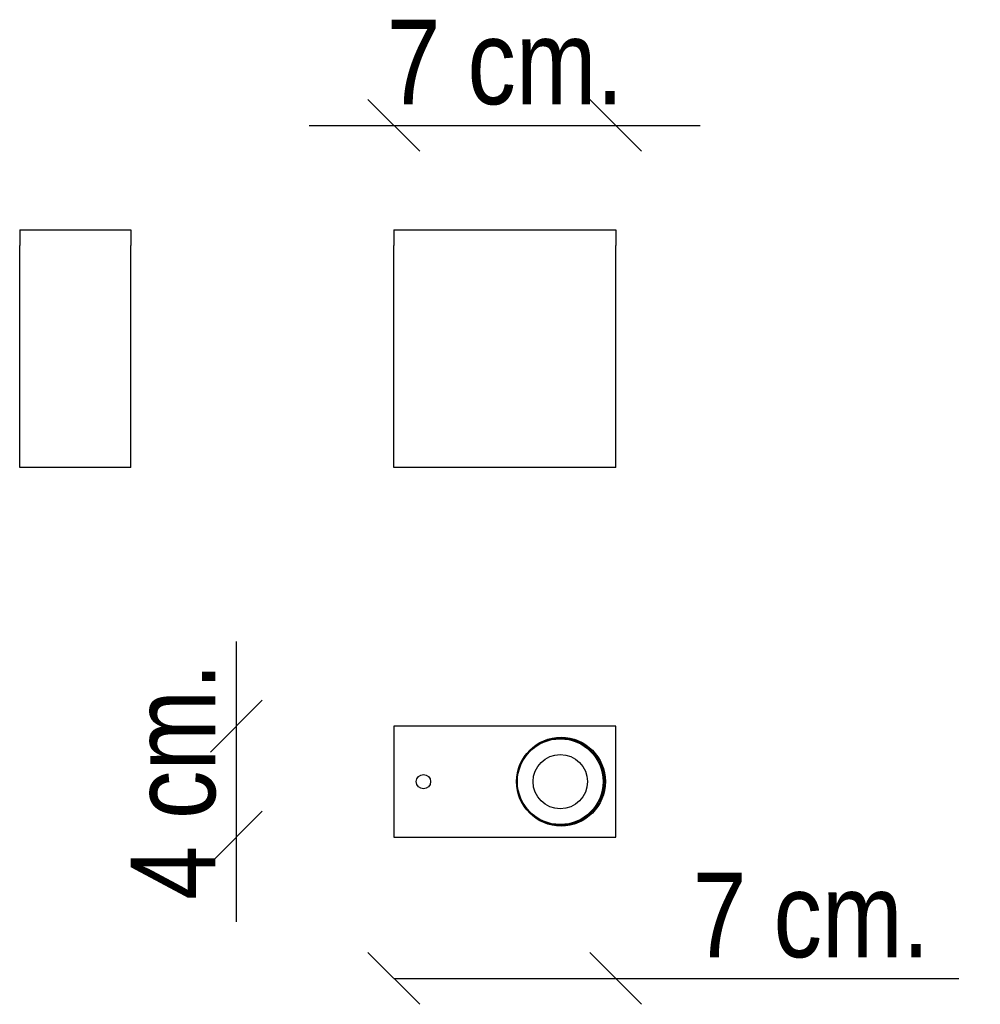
# Model space of a CAD drawing. Header units: millimetres. Extents: x 118 to 345, y 46 to 279.
import ezdxf
from ezdxf.enums import TextEntityAlignment as Align

# ---------------------------------------------------------------- set-up
doc = ezdxf.new("R2010")
doc.units = ezdxf.units.MM
for name, color, linetype in [('5641965', 7, 'Continuous'), ('5641966', 7, 'Continuous'), ('5692780', 7, 'Continuous'), ('5692783', 7, 'Continuous'), ('Default', 7, 'Continuous')]:
    doc.layers.add(name, color=color, linetype=linetype)
doc.styles.add('SEACAD_Arial_Narrow', font='ARIALN.TTF')
doc.dimstyles.new('Croquis', dxfattribs={"dimtxt": 20, "dimasz": 10, "dimexe": 10, "dimexo": 300, "dimgap": 5, "dimtad": 1, "dimdec": 0, "dimlfac": 0.133333, "dimdsep": 46, "dimtxsty": 'SEACAD_Arial_Narrow', "dimblk1": '_SE_BACK_SLASH', "dimblk2": '_SE_BACK_SLASH', "dimsah": 1, "dimcen": 10, "dimse1": 1, "dimse2": 1, "dimadec": 0, "dimazin": 0, "dimtfac": 0.5, "dimtdec": 3, "dimtmove": 0, "dimatfit": 3, "dimfxl": 1, "dimarcsym": 0})

# ---------------------------------------------------------------- blocks, each defined once
blk = doc.blocks.new('SE')
at = {"layer": '5641965', "color": 7, "linetype": 'Continuous'}
for p, q in [((206.51, 228.89), (259.01, 228.89)), ((206.51, 228.89), (206.51, 225.14)), ((259.01, 228.89), (259.01, 225.14)), ((206.51, 172.64), (206.51, 176.39)), ((259.01, 172.64), (259.01, 176.39)), ((259.01, 172.64), (206.51, 172.64))]:
    blk.add_line(p, q, dxfattribs=at)
at = {"layer": '5641966', "color": 7, "linetype": 'Continuous'}
for p, q in [((206.51, 176.39), (206.51, 225.14)), ((259.01, 176.39), (259.01, 225.14))]:
    blk.add_line(p, q, dxfattribs=at)
blk = doc.blocks.new('SE1')
at = {"layer": '5641965', "color": 7, "linetype": 'Continuous'}
for p, q in [((259.01, 111.51), (206.51, 111.51)), ((206.51, 111.51), (206.51, 85.26)), ((259.01, 85.26), (259.01, 111.51)), ((206.51, 85.26), (259.01, 85.26))]:
    blk.add_line(p, q, dxfattribs=at)
blk.add_circle((246.07, 98.38), 10.5, dxfattribs=at)
at = {"layer": '5692780', "color": 7, "linetype": 'Continuous'}
blk.add_circle((213.53, 98.38), 1.7, dxfattribs=at)
at = {"layer": '5692783', "color": 7, "linetype": 'Continuous'}
for p, q in [((242.45, 108.24), (242.73, 108.24)), ((249.04, 108.24), (249.69, 108.24)), ((242.73, 88.52), (242.45, 88.52)), ((249.69, 88.52), (249.04, 88.52))]:
    blk.add_line(p, q, dxfattribs=at)
for radius in [10.35, 10.14, 6.43]:
    blk.add_circle((245.89, 98.38), radius, dxfattribs=at)
blk = doc.blocks.new('SE2')
at = {"layer": '5641965', "color": 7, "linetype": 'Continuous'}
for p, q in [((118.03, 228.89), (144.28, 228.89)), ((118.03, 228.89), (118.03, 225.14)), ((144.28, 228.89), (144.28, 225.14)), ((118.03, 172.64), (118.03, 176.39)), ((144.28, 172.64), (144.28, 176.39)), ((144.28, 172.64), (118.03, 172.64))]:
    blk.add_line(p, q, dxfattribs=at)
at = {"layer": '5641966', "color": 7, "linetype": 'Continuous'}
for p, q in [((118.03, 176.39), (118.03, 225.14)), ((144.28, 176.39), (144.28, 225.14))]:
    blk.add_line(p, q, dxfattribs=at)
blk = doc.blocks.new('DMBLK10')
at = {"layer": 'Default', "color": 7, "linetype": 'Continuous'}
for p, q in [((212.63, 247.43), (200.39, 259.68)), ((265.13, 247.43), (252.89, 259.68)), ((186.51, 253.56), (279.01, 253.56))]:
    blk.add_line(p, q, dxfattribs=at)
at = {"layer": 'Default', "color": 7, "linetype": 'Continuous', "style": 'SEACAD_Arial_Narrow'}
blk.add_text('7 cm.', height=20, dxfattribs=at).set_placement((204.81, 278.56), align=Align.TOP_LEFT)
blk = doc.blocks.new('_SE_BACK_SLASH')
at = {"color": 0}
for p, q in [((-0.5, 0.5), (0.5, -0.5)), ((0, 0), (-1, 0))]:
    blk.add_line(p, q, dxfattribs=at)
blk = doc.blocks.new('DMBLK11')
at = {"layer": 'Default', "color": 7, "linetype": 'Continuous'}
for p, q in [((169.27, 65.26), (169.27, 131.51)), ((175.4, 117.63), (163.15, 105.38)), ((175.4, 91.38), (163.15, 79.13))]:
    blk.add_line(p, q, dxfattribs=at)
at = {"layer": 'Default', "color": 7, "linetype": 'Continuous', "style": 'SEACAD_Arial_Narrow'}
blk.add_text('4 cm.', height=20, rotation=90, dxfattribs=at).set_placement((144.27, 70.43), align=Align.TOP_LEFT)
blk = doc.blocks.new('DMBLK12')
at = {"layer": 'Default', "color": 7, "linetype": 'Continuous'}
for p, q in [((212.63, 45.73), (200.39, 57.98)), ((265.13, 45.73), (252.89, 57.98)), ((206.51, 51.86), (340.12, 51.86))]:
    blk.add_line(p, q, dxfattribs=at)
at = {"layer": 'Default', "color": 7, "linetype": 'Continuous', "style": 'SEACAD_Arial_Narrow'}
blk.add_text('7 cm.', height=20, dxfattribs=at).set_placement((277.21, 76.86), align=Align.TOP_LEFT)

msp = doc.modelspace()

# ---------------------------------------------------------------- block references
at = {"layer": 'Default'}
for name in ['SE2', 'SE', 'SE1']:
    msp.add_blockref(name, (0, 0), dxfattribs=at)

# ---------------------------------------------------------------- dimensions: what is measured, and where the dimension line sits
at = {"layer": 'Default', "color": 7, "linetype": 'Continuous'}
for base, p1, p2, angle, picture, middle in [((206.51, 253.56), (206.51, 228.89), (259.01, 228.89), 0, 'DMBLK10', (232.76, 253.56)), ((169.27375793, 85.25642313), (259.01071131, 85.25642313), (259.01071131, 111.50642313), 90, 'DMBLK11', (169.27375793, 98.38142272)), ((206.51, 51.86), (206.51, 111.51), (259.01, 111.51), 0, 'DMBLK12', (270.21, 51.86))]:
    dim = msp.add_linear_dim(base=base, p1=p1, p2=p2, angle=angle, text='\\A1;<>', dimstyle='Croquis', dxfattribs=at)
    dim.commit()
    dim.dimension.update_dxf_attribs({"geometry": picture, "text_midpoint": middle, "dimtype": 161})

doc.saveas('drawing.dxf')
